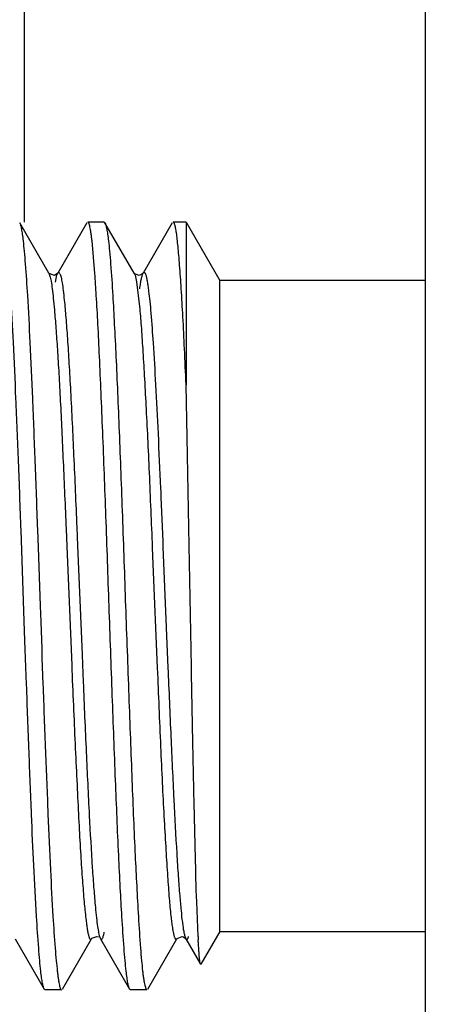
# Model space of a CAD drawing. Header units: inches. Extents: x 0.2 to 16.8, y 0.2 to 10.8.
# Tile 33 of 38: x 10.691 to 10.83, y 6.988 to 7.308. Entities that reach past the tile are written whole.
import ezdxf

# ---------------------------------------------------------------- set-up
doc = ezdxf.new("R2010")
doc.units = ezdxf.units.IN
doc.header["$LTSCALE"] = 0.935
doc.header["$MEASUREMENT"] = 0
doc.layers.get('0').update_dxf_attribs({"linetype": 'CONTINUOUS'})
doc.layers.add('DIMENSIONS', color=7, linetype='CONTINUOUS')
doc.styles.get("Standard").update_dxf_attribs({"font": 'txt', "width": 0.8})
doc.dimstyles.new('DIMSTYLE_1', dxfattribs={"dimtxt": 0.125, "dimasz": 0.18, "dimexe": 0.125, "dimexo": 0.0625, "dimgap": 0.09, "dimtad": 0, "dimtih": 1, "dimtoh": 1, "dimzin": 4, "dimdsep": 46, "dimtxsty": 'STANDARD', "dimblk": '_FILLED', "dimblk1": '_FILLED', "dimblk2": '_FILLED', "dimcen": 0.09, "dimadec": 0, "dimazin": 0, "dimtp": 0.01, "dimtm": 0.01, "dimtfac": 1, "dimtofl": 0, "dimtmove": 0, "dimatfit": 3, "dimldrblk": '_FILLED', "dimfxl": 1, "dimtolj": 1, "dimtzin": 4, "dimarcsym": 0})

# ---------------------------------------------------------------- blocks, each defined once
blk = doc.blocks.new('*D26')
at = {"layer": 'DIMENSIONS', "color": 2, "linetype": 'CONTINUOUS'}
blk.add_line((10.5531721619, 6.8517632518), (10.5531721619, 9.1859702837), dxfattribs=at)
at = {"layer": 'DIMENSIONS', "color": 2, "linetype": 'CONTINUOUS', "insert": (10.4906721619, 9.2484702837), "char_height": 0.125, "width": 0.925, "attachment_point": 1, "rotation": 90, "line_spacing_factor": 0.9}
blk.add_mtext('.39{\\Ftxt.shx;\\W1.000000;\\H0.125000; }[9.8]', dxfattribs=at)
blk = doc.blocks.new('_FILLED')
at = {"color": 0, "linetype": 'BYBLOCK'}
blk.add_solid([(0, 0), (-1, 0.1736111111), (-1, -0.1736111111)], dxfattribs=at)

msp = doc.modelspace()

# ---------------------------------------------------------------- linework, layer by layer
at = {"color": 7, "linetype": 'CONTINUOUS'}
for p, q in [((10.8232643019, 3.6935602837), (10.8232643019, 8.7384702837)), ((10.7007901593, 7.2256394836), (10.6912863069, 7.2420626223)), ((10.7131378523, 7.2420585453), (10.7036349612, 7.2256401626)), ((10.7187615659, 7.2423101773), (10.7134283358, 7.2423101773)), ((10.7187615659, 7.2423101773), (10.7190275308, 7.2420877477)), ((10.7285351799, 7.2256436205), (10.7190167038, 7.2420877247)), ((10.7409063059, 7.2420660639), (10.7314194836, 7.2256715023)), ((10.74540882, 7.2423101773), (10.7411856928, 7.2423101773)), ((10.74540882, 7.2423101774), (10.74540882, 7.1893590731)), ((10.7454123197, 7.2423041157), (10.7563814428, 7.223305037)), ((10.7157343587, 7.2256084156), (10.7148059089, 7.2361922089)), ((10.7008791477, 7.2255133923), (10.7007798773, 7.2256569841)), ((10.7007798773, 7.2256569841), (10.7007901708, 7.2256394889)), ((10.7034006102, 7.2250864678), (10.7036349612, 7.2256401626)), ((10.7036349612, 7.2256401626), (10.7036507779, 7.2256668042)), ((10.7036623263, 7.2256728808), (10.7036501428, 7.2256484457)), ((10.7285356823, 7.2256439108), (10.7285433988, 7.2256304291)), ((10.7286444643, 7.2254836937), (10.7285433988, 7.2256304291)), ((10.7314089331, 7.2256529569), (10.7314194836, 7.2256715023)), ((10.7028740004, 7.2227363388), (10.7033998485, 7.2250734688)), ((10.7563784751, 7.0113101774), (10.7563784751, 7.2233101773)), ((10.8232643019, 7.2233101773), (10.7563784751, 7.2233101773)), ((10.7457533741, 7.1722122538), (10.7454077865, 7.1893573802)), ((10.7464244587, 7.1369751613), (10.7457533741, 7.1722122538)), ((10.6928683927, 7.1090709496), (10.6917155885, 7.1419984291)), ((10.6970492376, 7.1421895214), (10.6972629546, 7.1363218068)), ((10.7098515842, 7.1429451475), (10.7101045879, 7.1368753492)), ((10.6972629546, 7.1363218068), (10.6979417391, 7.1173090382)), ((10.7101045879, 7.1368753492), (10.7115472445, 7.1015170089)), ((10.7378894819, 7.1365930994), (10.739495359, 7.0972240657)), ((10.7471344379, 7.097517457), (10.7464244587, 7.1369751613)), ((10.6979417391, 7.1173090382), (10.6981231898, 7.1121287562)), ((10.6981231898, 7.1121287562), (10.698222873, 7.1092720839)), ((10.6930842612, 7.1031398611), (10.6928683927, 7.1090709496)), ((10.698222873, 7.1092720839), (10.6984296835, 7.1033408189)), ((10.6931890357, 7.1002852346), (10.6930842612, 7.1031398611)), ((10.6932975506, 7.0973419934), (10.6931890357, 7.1002852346)), ((10.6984296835, 7.1033408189), (10.6985294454, 7.1004856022)), ((10.6985294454, 7.1004856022), (10.6986326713, 7.0975409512)), ((10.7115472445, 7.1015170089), (10.7116824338, 7.0982422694)), ((10.6935029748, 7.0917988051), (10.6932975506, 7.0973419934)), ((10.6986326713, 7.0975409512), (10.6988285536, 7.0919954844)), ((10.7116824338, 7.0982422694), (10.711918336, 7.0925804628)), ((10.7493039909, 7.0097427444), (10.7488523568, 7.0210138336)), ((10.7563784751, 7.0113101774), (10.7502407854, 7.0006793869)), ((10.7563784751, 7.0113101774), (10.8232643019, 7.0113101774)), ((10.6897496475, 7.0089857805), (10.6992575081, 6.9925603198)), ((10.7051459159, 6.9925583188), (10.7146660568, 7.0090027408)), ((10.7173168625, 7.0094444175), (10.71751434, 7.0089813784)), ((10.7175141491, 7.0089858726), (10.7175221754, 7.0089718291)), ((10.7175221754, 7.0089718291), (10.7270201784, 6.9925599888)), ((10.7329308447, 6.9925276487), (10.7424438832, 7.0089696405)), ((10.7424284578, 7.008943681), (10.7424438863, 7.0089696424)), ((10.7445559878, 7.0095622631), (10.7453140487, 7.0089385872)), ((10.7450519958, 7.0095912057), (10.7453082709, 7.0089744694)), ((10.7453086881, 7.0089453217), (10.7500944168, 7.0006751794)), ((10.7493884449, 7.008113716), (10.7493591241, 7.0086629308)), ((10.7502407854, 7.0006793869), (10.7501010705, 7.0006867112)), ((10.6995453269, 6.9923101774), (10.6992563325, 6.9925603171)), ((10.7048613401, 6.9923101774), (10.6995453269, 6.9923101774)), ((10.7273098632, 6.9923101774), (10.7270307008, 6.9925600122)), ((10.7326767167, 6.9923101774), (10.7273098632, 6.9923101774))]:
    msp.add_line(p, q, dxfattribs=at)
at = {"color": 9, "linetype": 'CONTINUOUS'}
for p, q in [((10.6927643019, 7.3703705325), (10.6927643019, 7.2423101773)), ((10.7007904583, 7.2256326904), (10.7011324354, 7.2247214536)), ((10.728543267, 7.2256296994), (10.7287875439, 7.2250339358)), ((10.7287875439, 7.2250339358), (10.7292858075, 7.2228504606)), ((10.7292858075, 7.2228504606), (10.7302715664, 7.2148091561)), ((10.7063811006, 7.1424162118), (10.7066258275, 7.1366606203)), ((10.7066258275, 7.1366606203), (10.7081859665, 7.0980272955)), ((10.7343970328, 7.1363841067), (10.734618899, 7.1309599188)), ((10.734618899, 7.1309599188), (10.7360234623, 7.0972644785)), ((10.7081859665, 7.0980272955), (10.7083928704, 7.0930145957)), ((10.7360234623, 7.0972644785), (10.7361033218, 7.095347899))]:
    msp.add_line(p, q, dxfattribs=at)
at = {"color": 7, "linetype": 'CONTINUOUS'}
for points in [[(10.7036501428, 7.2256484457), (10.702566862, 7.2249348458), (10.7008791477, 7.2255133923)], [(10.7314117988, 7.22563725), (10.7313724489, 7.2255719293), (10.7301378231, 7.2248849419), (10.7286444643, 7.2254836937)], [(10.7146661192, 7.009002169), (10.714760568, 7.0091419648), (10.7164070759, 7.0097315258), (10.7168566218, 7.0095871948)], [(10.7424284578, 7.008943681), (10.7424977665, 7.0090489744), (10.7440774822, 7.0096897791), (10.7445559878, 7.0095622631)]]:
    msp.add_lwpolyline(points, dxfattribs=at)
for centre, radius, start, end in [((10.0541530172, 7.1786038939), 0.6632490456, 3.4431490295, 4.063964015), ((11.1160605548, 7.0279272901), 0.3672071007, 182.8385182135, 183.0072223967)]:
    msp.add_arc(centre, radius, start, end, dxfattribs=at)
for points, knots in [([(10.6912830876, 7.2420598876), (10.6913385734, 7.2419612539), (10.6914414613, 7.2417163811), (10.6916419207, 7.2410624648), (10.6918720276, 7.2399358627), (10.6921340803, 7.238224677), (10.6922917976, 7.2369219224), (10.6923740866, 7.2361918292)], [0, 0, 0, 0, 0.0567072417, 0.132440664, 0.3426147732, 0.6318460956, 1, 1, 1, 1]), ([(10.7148059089, 7.2361922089), (10.714751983, 7.236667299), (10.7146459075, 7.2375557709), (10.7144772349, 7.2387940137), (10.7143097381, 7.239845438), (10.7141428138, 7.2407090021), (10.7139962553, 7.2413092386), (10.7138735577, 7.2416926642), (10.7137888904, 7.2419108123), (10.7137022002, 7.2420828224), (10.7136037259, 7.242230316), (10.7134955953, 7.2423101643), (10.7134283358, 7.2423101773)], [0, 0, 0, 0, 0.2249711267, 0.4209884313, 0.5879583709, 0.7258476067, 0.8347484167, 0.8784459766, 0.9151036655, 0.9449329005, 0.9683535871, 1, 1, 1, 1]), ([(10.7190189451, 7.2420852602), (10.7190745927, 7.2419894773), (10.7191785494, 7.2417489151), (10.7193850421, 7.2410996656), (10.7196274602, 7.2399705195), (10.7199060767, 7.2382464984), (10.7200723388, 7.2369303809), (10.7201582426, 7.2361915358)], [0, 0, 0, 0, 0.0551853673, 0.1298885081, 0.3393280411, 0.6294446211, 1, 1, 1, 1]), ([(10.7432974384, 7.2282586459), (10.7432151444, 7.2293401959), (10.7430548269, 7.2313676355), (10.7428034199, 7.2342008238), (10.7425531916, 7.2366166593), (10.742332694, 7.2383635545), (10.7421473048, 7.2395439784), (10.7420151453, 7.2402667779), (10.7418820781, 7.2408797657), (10.7417488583, 7.2413830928), (10.7416154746, 7.241776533), (10.7414977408, 7.2420338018), (10.7413976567, 7.2421801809), (10.7413153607, 7.2422692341), (10.7412350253, 7.2423101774), (10.7411856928, 7.2423101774)], [0, 0, 0, 0, 0.2266778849, 0.4250172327, 0.5943954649, 0.734228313, 0.7929147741, 0.8440877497, 0.8877618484, 0.9239773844, 0.9528269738, 0.974525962, 0.9828602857, 0.9896903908, 1, 1, 1, 1]), ([(10.6923740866, 7.2361918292), (10.692501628, 7.2350602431), (10.6927500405, 7.2325584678), (10.6932450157, 7.2266417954), (10.6935616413, 7.2218533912), (10.6937690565, 7.2184363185)], [0, 0, 0, 0, 0.191798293, 0.4234077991, 1, 1, 1, 1]), ([(10.7201582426, 7.2361915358), (10.7202897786, 7.235060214), (10.720541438, 7.2325585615), (10.7210328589, 7.2266417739), (10.7213414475, 7.2218532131), (10.7215451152, 7.2184362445)], [0, 0, 0, 0, 0.1918369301, 0.4234441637, 1, 1, 1, 1]), ([(10.703649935, 7.2256544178), (10.7036752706, 7.2256962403), (10.7037249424, 7.2257694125), (10.7038091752, 7.2258556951), (10.7038969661, 7.2259058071), (10.7040272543, 7.2259153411), (10.7041954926, 7.225784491), (10.7042762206, 7.2256392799), (10.7043219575, 7.2255484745)], [0, 0, 0, 0, 0.1551709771, 0.2795266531, 0.3799763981, 0.4691762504, 0.6773531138, 1, 1, 1, 1]), ([(10.7043717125, 7.2254428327), (10.7044409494, 7.2252862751), (10.7045703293, 7.224910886), (10.7048242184, 7.223934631), (10.7051199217, 7.2222917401), (10.7054578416, 7.2198262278), (10.7056620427, 7.2179608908), (10.7057680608, 7.2169202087)], [0, 0, 0, 0, 0.0593433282, 0.1372672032, 0.3496047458, 0.6373661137, 1, 1, 1, 1]), ([(10.7303400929, 7.2205282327), (10.7304214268, 7.2211485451), (10.7305787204, 7.2222624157), (10.7308388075, 7.2237362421), (10.7310665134, 7.2247215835), (10.7312598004, 7.2253095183), (10.7313578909, 7.225536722), (10.7314094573, 7.2256315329)], [0, 0, 0, 0, 0.3588818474, 0.6451365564, 0.8585134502, 0.9380888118, 1, 1, 1, 1]), ([(10.7314199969, 7.2256505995), (10.7314525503, 7.225708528), (10.7315152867, 7.225805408), (10.7316289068, 7.2259138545), (10.7317625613, 7.2259442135), (10.7318885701, 7.225877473), (10.7319988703, 7.2257450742), (10.7321093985, 7.2255470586), (10.7322196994, 7.2252803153), (10.7323308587, 7.2249441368), (10.7324424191, 7.224538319), (10.7326018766, 7.2238606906), (10.7327957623, 7.222839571), (10.7330182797, 7.2214078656), (10.7331557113, 7.2203610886), (10.7332257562, 7.2197928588)], [0, 0, 0, 0, 0.0290185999, 0.0502911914, 0.0669732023, 0.084931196, 0.1091203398, 0.1417187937, 0.1835694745, 0.2350277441, 0.2962525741, 0.3673122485, 0.5389845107, 0.7499720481, 1, 1, 1, 1]), ([(10.74540882, 7.1893590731), (10.7452457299, 7.1932424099), (10.7449240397, 7.2006183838), (10.7444107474, 7.2110358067), (10.7438776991, 7.2201197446), (10.7434913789, 7.22570978), (10.7432974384, 7.2282586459)], [0, 0, 0, 0, 0.2992995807, 0.568524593, 0.8031574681, 1, 1, 1, 1]), ([(10.7332257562, 7.2197928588), (10.7333594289, 7.218708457), (10.7336180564, 7.2163205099), (10.7341278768, 7.2107070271), (10.7344523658, 7.2061743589), (10.734665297, 7.2029465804)], [0, 0, 0, 0, 0.1938468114, 0.4260945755, 1, 1, 1, 1]), ([(10.6917155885, 7.1419984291), (10.691456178, 7.1494073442), (10.6909375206, 7.1636866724), (10.6900927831, 7.1840571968), (10.6893027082, 7.2021302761), (10.6887447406, 7.2133319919), (10.6884371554, 7.2184386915)], [0, 0, 0, 0, 0.2906793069, 0.5602553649, 0.799404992, 1, 1, 1, 1]), ([(10.6937690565, 7.2184363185), (10.6940783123, 7.2133414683), (10.6946619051, 7.2021685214), (10.6954549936, 7.1841409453), (10.6962498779, 7.163821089), (10.6967788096, 7.1495791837), (10.6970492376, 7.1421895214)], [0, 0, 0, 0, 0.2006412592, 0.4397811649, 0.7093265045, 1, 1, 1, 1]), ([(10.7057680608, 7.2169202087), (10.7059598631, 7.2150374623), (10.7063282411, 7.2108525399), (10.7068317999, 7.2039804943), (10.7073361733, 7.1959633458), (10.7080367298, 7.1833094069), (10.7088850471, 7.1655215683), (10.7095233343, 7.1507624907), (10.7098515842, 7.1429451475)], [0, 0, 0, 0, 0.0766245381, 0.1700833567, 0.2789821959, 0.4018653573, 0.6832068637, 1, 1, 1, 1]), ([(10.7245338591, 7.0161836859), (10.7243458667, 7.0192958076), (10.7239786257, 7.0259440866), (10.7232579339, 7.0407363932), (10.7223918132, 7.0616060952), (10.7213814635, 7.0886671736), (10.7203605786, 7.1173104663), (10.7193593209, 7.1459544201), (10.7184911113, 7.1691031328), (10.7177776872, 7.1864353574), (10.717264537, 7.198116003), (10.7167563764, 7.2086769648), (10.7163926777, 7.2153253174), (10.7162048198, 7.2184373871)], [0, 0, 0, 0, 0.0462057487, 0.098676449, 0.21948129, 0.3557581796, 0.5000014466, 0.6442445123, 0.7805212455, 0.8433058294, 0.9013255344, 0.9537951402, 1, 1, 1, 1]), ([(10.7215451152, 7.2184362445), (10.7217306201, 7.2153239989), (10.7220935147, 7.2086754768), (10.7226057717, 7.1981144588), (10.7231243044, 7.1864337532), (10.723647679, 7.1737951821), (10.7241691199, 7.1603731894), (10.7248586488, 7.1414571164), (10.7256902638, 7.1173075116), (10.7265774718, 7.0931599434), (10.7272766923, 7.0742444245), (10.7277771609, 7.0608219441), (10.7282778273, 7.0481827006), (10.7289391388, 7.0333876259), (10.7294979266, 7.022828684), (10.729896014, 7.0161822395)], [0, 0, 0, 0, 0.0462050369, 0.0986758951, 0.1566968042, 0.2194820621, 0.2861386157, 0.3557592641, 0.5000024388, 0.6442453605, 0.7138651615, 0.7805200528, 0.8433034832, 0.9013238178, 1, 1, 1, 1]), ([(10.734665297, 7.2029465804), (10.7349631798, 7.1984310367), (10.7355294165, 7.1886014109), (10.7363146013, 7.1728377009), (10.7371121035, 7.1552367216), (10.7376283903, 7.1429488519), (10.7378894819, 7.1365930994)], [0, 0, 0, 0, 0.2043573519, 0.4446120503, 0.7127431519, 1, 1, 1, 1]), ([(10.739495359, 7.0972240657), (10.7398077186, 7.0897338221), (10.7404183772, 7.0754162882), (10.7413390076, 7.055254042), (10.7421412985, 7.040116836), (10.7428138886, 7.0296841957), (10.7431552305, 7.0250952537), (10.7433299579, 7.0229725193)], [0, 0, 0, 0, 0.3024747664, 0.5781999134, 0.8143421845, 0.9140634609, 1, 1, 1, 1]), ([(10.7488523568, 7.0210138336), (10.748686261, 7.0260227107), (10.7483880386, 7.0371156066), (10.7479713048, 7.0551256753), (10.7475367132, 7.0756172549), (10.7472696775, 7.0900258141), (10.7471344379, 7.097517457)], [0, 0, 0, 0, 0.1964745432, 0.435034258, 0.7062518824, 1, 1, 1, 1]), ([(10.6967692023, 7.0161709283), (10.6961009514, 7.0272495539), (10.6952526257, 7.0451291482), (10.6942997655, 7.0703441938), (10.6937753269, 7.0844689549), (10.6935029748, 7.0917988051)], [0, 0, 0, 0, 0.4398472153, 0.7093154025, 1, 1, 1, 1]), ([(10.6988285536, 7.0919954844), (10.699089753, 7.0846475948), (10.6996105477, 7.0704878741), (10.7004403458, 7.0502873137), (10.7012223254, 7.032362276), (10.7017798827, 7.0212504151), (10.7020864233, 7.0161824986)], [0, 0, 0, 0, 0.2906747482, 0.5601672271, 0.7992789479, 1, 1, 1, 1]), ([(10.711918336, 7.0925804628), (10.7122384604, 7.0849462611), (10.7128619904, 7.0704639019), (10.713814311, 7.0502813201), (10.7146459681, 7.0354074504), (10.7153480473, 7.0254400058), (10.7157040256, 7.0211719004), (10.7158876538, 7.0192302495)], [0, 0, 0, 0, 0.3120302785, 0.5919589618, 0.8251090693, 0.920355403, 1, 1, 1, 1]), ([(10.7433299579, 7.0229725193), (10.7434615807, 7.0213734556), (10.7437165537, 7.0184878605), (10.7440838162, 7.0150847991), (10.7443879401, 7.0128440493), (10.7445990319, 7.011531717), (10.744808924, 7.0104721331), (10.7449674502, 7.0098545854), (10.7450519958, 7.0095912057)], [0, 0, 0, 0, 0.3563647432, 0.6433937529, 0.7601171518, 0.8585872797, 0.9385614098, 1, 1, 1, 1]), ([(10.7158876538, 7.0192302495), (10.7159969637, 7.018074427), (10.7162085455, 7.0159828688), (10.7165553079, 7.0131874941), (10.7168586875, 7.0112834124), (10.717116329, 7.0101124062), (10.7172475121, 7.009645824), (10.7173168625, 7.0094444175)], [0, 0, 0, 0, 0.3517269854, 0.6368186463, 0.853364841, 0.9354665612, 1, 1, 1, 1]), ([(10.6981324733, 6.9984161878), (10.6980036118, 6.9995471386), (10.6977586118, 7.0020483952), (10.6972804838, 7.0079653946), (10.6969753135, 7.0127539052), (10.6967692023, 7.0161709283)], [0, 0, 0, 0, 0.1917509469, 0.4233273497, 1, 1, 1, 1]), ([(10.7020864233, 7.0161824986), (10.7022931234, 7.012765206), (10.7026161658, 7.0079767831), (10.7031256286, 7.0020608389), (10.7033795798, 6.9995593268), (10.7035084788, 6.9984277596)], [0, 0, 0, 0, 0.5765743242, 0.8081949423, 1, 1, 1, 1]), ([(10.7259224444, 6.9984284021), (10.7257942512, 6.9995599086), (10.7255459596, 7.002061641), (10.7250539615, 7.0079783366), (10.7247402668, 7.012766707), (10.7245338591, 7.0161836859)], [0, 0, 0, 0, 0.1918046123, 0.4234118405, 1, 1, 1, 1]), ([(10.729896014, 7.0161822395), (10.7301006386, 7.0127658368), (10.7304007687, 7.007977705), (10.7308740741, 7.0020606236), (10.7311193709, 6.9995589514), (10.7312497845, 6.998427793)], [0, 0, 0, 0, 0.5765830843, 0.8081746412, 1, 1, 1, 1]), ([(10.7175223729, 7.0089671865), (10.7175461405, 7.0089257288), (10.7175933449, 7.0088524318), (10.7176866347, 7.0087442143), (10.7178061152, 7.0086789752), (10.7179225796, 7.0087060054), (10.7180032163, 7.0087613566), (10.7180818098, 7.0088489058), (10.7181961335, 7.0090253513), (10.7183316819, 7.0093353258), (10.7184846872, 7.0098088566), (10.7186382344, 7.0104146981), (10.71873202, 7.0108642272), (10.7187798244, 7.0111107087)], [0, 0, 0, 0, 0.0461164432, 0.0835330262, 0.1388542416, 0.1647610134, 0.1948650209, 0.2319797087, 0.2776217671, 0.3972414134, 0.55691994, 0.7577048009, 1, 1, 1, 1]), ([(10.7453111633, 7.0089695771), (10.7453439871, 7.0089143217), (10.7454072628, 7.0088221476), (10.7455241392, 7.0087215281), (10.745659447, 7.0087021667), (10.7457841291, 7.0087756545), (10.7458955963, 7.0089128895), (10.7460071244, 7.0091162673), (10.7461184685, 7.0093882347), (10.7461861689, 7.0095948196), (10.7462207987, 7.0097093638)], [0, 0, 0, 0, 0.1184007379, 0.2054895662, 0.2758365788, 0.3539852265, 0.459131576, 0.599808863, 0.779547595, 1, 1, 1, 1]), ([(10.7500952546, 7.0006792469), (10.7500767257, 7.0007122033), (10.7500434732, 7.0007976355), (10.749978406, 7.0010339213), (10.7499047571, 7.0014534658), (10.7498204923, 7.002101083), (10.7497358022, 7.0029405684), (10.7496497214, 7.0039695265), (10.7495625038, 7.0051862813), (10.7494736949, 7.0065884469), (10.7494171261, 7.0075849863), (10.7493884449, 7.008113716)], [0, 0, 0, 0, 0.0151617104, 0.0365200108, 0.0982981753, 0.1856529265, 0.2984797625, 0.4365822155, 0.5997297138, 0.7876581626, 1, 1, 1, 1]), ([(10.6992587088, 6.9925630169), (10.6992024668, 6.9926617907), (10.6990971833, 6.9929064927), (10.6988899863, 6.9935592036), (10.6986493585, 6.9946829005), (10.6983766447, 6.9963892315), (10.6982154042, 6.9976883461), (10.6981324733, 6.9984161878)], [0, 0, 0, 0, 0.0570234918, 0.1330215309, 0.3434447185, 0.6324893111, 1, 1, 1, 1]), ([(10.7035084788, 6.9984277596), (10.7035625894, 6.9979527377), (10.7036685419, 6.9970644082), (10.7038355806, 6.9958262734), (10.7040003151, 6.9947749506), (10.7041636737, 6.9939114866), (10.7043066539, 6.9933112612), (10.704426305, 6.9929277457), (10.7045087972, 6.9927096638), (10.7045933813, 6.9925376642), (10.7046890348, 6.9923906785), (10.704795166, 6.9923101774), (10.7048613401, 6.9923101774)], [0, 0, 0, 0, 0.2252887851, 0.4215533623, 0.5886963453, 0.7266783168, 0.8355813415, 0.8792400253, 0.915827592, 0.9455495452, 0.96881727, 1, 1, 1, 1]), ([(10.7270233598, 6.9925627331), (10.7269677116, 6.9926616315), (10.7268642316, 6.9929068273), (10.7266620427, 6.9935610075), (10.7264290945, 6.994687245), (10.726164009, 6.9963972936), (10.7260050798, 6.9976990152), (10.7259224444, 6.9984284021)], [0, 0, 0, 0, 0.0568665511, 0.1327270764, 0.3430155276, 0.6321535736, 1, 1, 1, 1]), ([(10.7312497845, 6.998427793), (10.7313045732, 6.9979525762), (10.7314138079, 6.9970638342), (10.7315911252, 6.9958255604), (10.7317692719, 6.9947741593), (10.7319472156, 6.9939106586), (10.7321024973, 6.9933106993), (10.7322307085, 6.9929274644), (10.7323182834, 6.9927094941), (10.7324067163, 6.9925374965), (10.7325050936, 6.9923916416), (10.7326106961, 6.9923101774), (10.7326767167, 6.9923101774)], [0, 0, 0, 0, 0.2248142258, 0.420793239, 0.5878363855, 0.7258965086, 0.8350383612, 0.8788656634, 0.9156417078, 0.9455528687, 0.9689726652, 1, 1, 1, 1])]:
    msp.add_open_spline(points, degree=3, knots=knots, dxfattribs=at)
at = {"color": 9, "linetype": 'CONTINUOUS'}
for points, knots in [([(10.7011324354, 7.2247214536), (10.7012011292, 7.2244717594), (10.7013322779, 7.2239089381), (10.7015887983, 7.2225411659), (10.7018921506, 7.2203836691), (10.7022397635, 7.2172731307), (10.7024554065, 7.2149671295), (10.7025672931, 7.2137015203)], [0, 0, 0, 0, 0.0698534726, 0.1557712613, 0.3753161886, 0.6572899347, 1, 1, 1, 1]), ([(10.7025672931, 7.2137015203), (10.7027414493, 7.2117315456), (10.7030854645, 7.2074450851), (10.7035658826, 7.2005195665), (10.7040427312, 7.1926349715), (10.704504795, 7.1838791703), (10.7049622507, 7.1743539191), (10.7055936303, 7.1604474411), (10.7060674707, 7.1497285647), (10.7063811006, 7.1424162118)], [0, 0, 0, 0, 0.0831040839, 0.1806963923, 0.2917161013, 0.4150275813, 0.5491375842, 0.6924417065, 1, 1, 1, 1]), ([(10.7302715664, 7.2148091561), (10.7304646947, 7.2127206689), (10.7308278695, 7.2081233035), (10.7313217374, 7.2006330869), (10.7318276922, 7.1920011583), (10.7323530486, 7.1823478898), (10.7328818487, 7.1718031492), (10.7335865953, 7.1563836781), (10.734066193, 7.1444925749), (10.7343970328, 7.1363841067)], [0, 0, 0, 0, 0.0801157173, 0.1761425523, 0.2867283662, 0.4103989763, 0.5454199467, 0.6900176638, 1, 1, 1, 1]), ([(10.7361033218, 7.095347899), (10.7364549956, 7.086900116), (10.7369591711, 7.0745550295), (10.7376940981, 7.0586150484), (10.738248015, 7.0478796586), (10.7388013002, 7.0382053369), (10.7393359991, 7.0297404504), (10.739855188, 7.0226120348), (10.7402421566, 7.0183222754), (10.7404515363, 7.0164202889)], [0, 0, 0, 0, 0.3208526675, 0.4688582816, 0.605528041, 0.7287768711, 0.836576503, 0.9273877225, 1, 1, 1, 1]), ([(10.7083928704, 7.0930145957), (10.7085719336, 7.0887278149), (10.7089338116, 7.0803427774), (10.7094916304, 7.068112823), (10.710036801, 7.0566350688), (10.7105626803, 7.0460827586), (10.7110854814, 7.0366148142), (10.7116234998, 7.0283730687), (10.7121713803, 7.0214850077), (10.7125769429, 7.0173614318), (10.7127888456, 7.0155461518)], [0, 0, 0, 0, 0.1658629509, 0.3244501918, 0.4732769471, 0.6100702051, 0.7328869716, 0.8398436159, 0.9293483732, 1, 1, 1, 1]), ([(10.7127888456, 7.0155461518), (10.7128622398, 7.0149174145), (10.7130052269, 7.0137593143), (10.7132342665, 7.0121746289), (10.7134326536, 7.0110437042), (10.7135957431, 7.0102921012), (10.7137100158, 7.0098411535), (10.7138241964, 7.0094665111), (10.7139379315, 7.0091680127), (10.7140524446, 7.0089445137), (10.7141669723, 7.0087935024), (10.7142977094, 7.0087112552), (10.714441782, 7.0087330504), (10.7145646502, 7.0088436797), (10.7146315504, 7.0089438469), (10.7146664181, 7.0090041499)], [0, 0, 0, 0, 0.2510459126, 0.4627502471, 0.6349642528, 0.7062633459, 0.7677221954, 0.8194151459, 0.8614980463, 0.8943024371, 0.918595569, 0.9363600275, 0.9522885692, 0.9723742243, 1, 1, 1, 1]), ([(10.7404515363, 7.0164202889), (10.7405274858, 7.01573037), (10.7406777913, 7.0144548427), (10.7409231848, 7.0127025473), (10.7411381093, 7.0114424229), (10.7413146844, 7.0105965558), (10.7414386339, 7.0100825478), (10.7415619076, 7.0096504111), (10.7416839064, 7.0093005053), (10.741805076, 7.009032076), (10.7419239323, 7.0088441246), (10.7420358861, 7.0087429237), (10.7421269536, 7.0087165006), (10.7422167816, 7.0087237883), (10.7423311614, 7.0088034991), (10.7423955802, 7.0088960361), (10.7424296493, 7.0089519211)], [0, 0, 0, 0, 0.2481659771, 0.4591756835, 0.6325864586, 0.7050894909, 0.7680907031, 0.8216005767, 0.8656846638, 0.9005234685, 0.9265741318, 0.945102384, 0.9526078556, 0.9598513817, 0.9765984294, 1, 1, 1, 1])]:
    msp.add_open_spline(points, degree=3, knots=knots, dxfattribs=at)

# ---------------------------------------------------------------- dimensions: what is measured, and where the dimension line sits
at = {"layer": 'DIMENSIONS', "color": 2, "linetype": 'CONTINUOUS'}
dim = msp.add_ordinate_dim(feature_location=(10.5531721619, 6.8517632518), offset=(0, 2.3342070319), dtype=1, origin=(10.9397643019, 6.6996963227), dimstyle='DIMSTYLE_1', override={"dimtad": 1, "dimtih": 0, "dimtoh": 0}, dxfattribs=at)
dim.commit()
dim.dimension.update_dxf_attribs({"geometry": '*D26', "text_midpoint": (10.5531721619, 9.7109702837)})

doc.saveas('drawing.dxf')
